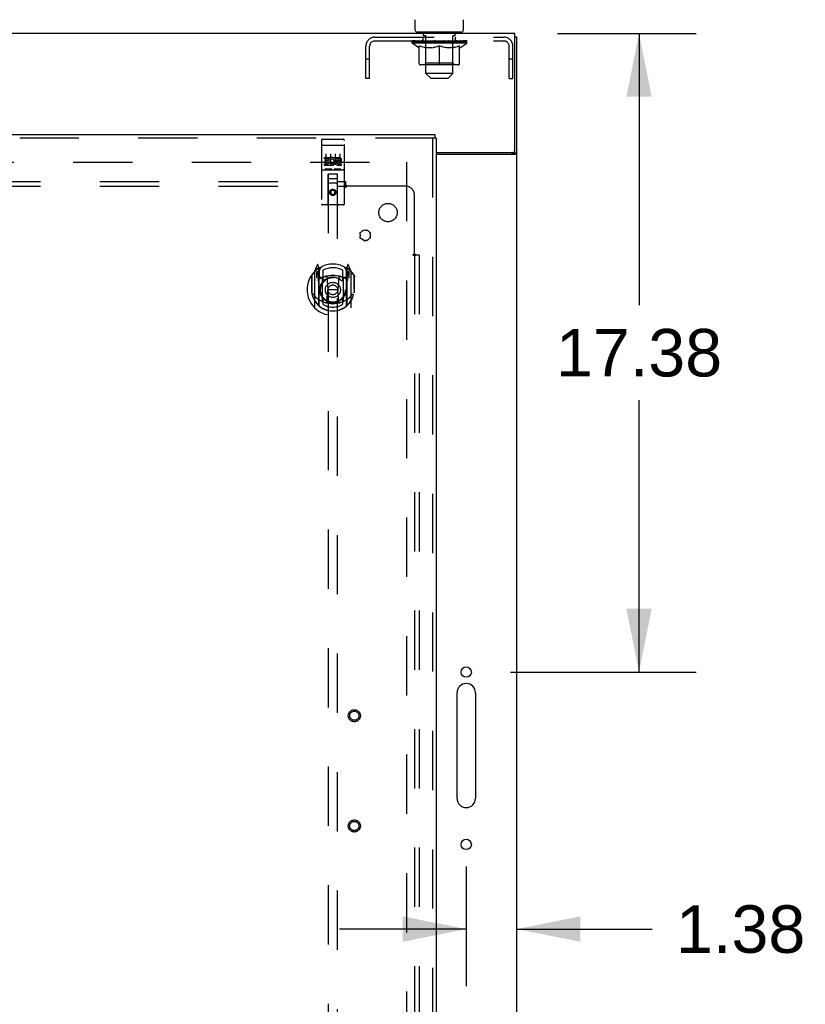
# Model space of a CAD drawing. Header units: inches. Extents: x 0 to 293, y 0 to 190.
# Tile 24 of 30: x 116 to 137, y 111 to 138. Entities that reach past the tile are written whole.
import ezdxf

# ---------------------------------------------------------------- set-up
doc = ezdxf.new("R2010")
doc.units = ezdxf.units.IN
doc.header["$LTSCALE"] = 16.12069
doc.header["$MEASUREMENT"] = 0
doc.linetypes.add('HIDDEN', pattern=[0.2, 0.1, -0.1])
doc.layers.get('0').update_dxf_attribs({"linetype": 'CONTINUOUS'})
for name, color, linetype in [('DEFAULT_2', 8, 'HIDDEN'), ('DIMENSIONS', 7, 'CONTINUOUS'), ('MAIN_RH_DOOR_ASSEMBLY', 7, 'CONTINUOUS'), ('SUBPANEL', 7, 'CONTINUOUS')]:
    doc.layers.add(name, color=color, linetype=linetype)
doc.styles.get("Standard").update_dxf_attribs({"font": 'arial.ttf'})
doc.dimstyles.new('DIMSTYLE_1', dxfattribs={"dimtxt": 1.293103, "dimasz": 1.724138, "dimexe": 0.09, "dimexo": 0.07, "dimgap": 0.0375, "dimtad": 0, "dimtih": 1, "dimtoh": 1, "dimzin": 4, "dimdsep": 46, "dimtxsty": 'Standard', "dimblk": '_FILLED', "dimblk1": '_FILLED', "dimblk2": '_FILLED', "dimcen": 0.09, "dimazin": 1, "dimtfac": 1, "dimtdec": 3, "dimtofl": 0, "dimtmove": 0, "dimatfit": 3, "dimldrblk": '_FILLED', "dimfxl": 0, "dimtolj": 1, "dimtzin": 4, "dimarcsym": 0})

# ---------------------------------------------------------------- blocks, each defined once
blk = doc.blocks.new('_FILLED')
at = {"color": 0, "linetype": 'ByBlock'}
blk.add_solid([(0, 0), (-1, 0.2), (-1, -0.2)], dxfattribs=at)
blk = doc.blocks.new('*D3')
at = {"layer": 'DIMENSIONS', "color": 2, "linetype": 'Continuous'}
for p, q in [((130.616, 137.436), (134.388, 137.436)), ((132.836, 137.436), (132.836, 130.042)), ((132.836, 120.061), (132.836, 127.455)), ((129.345, 120.061), (134.388, 120.061))]:
    blk.add_line(p, q, dxfattribs=at)
at = {"layer": 'DIMENSIONS', "color": 2, "linetype": 'Continuous', "xscale": 1.724137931, "yscale": 1.724137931, "zscale": 1.724137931}
for p, rotation in [((132.836, 137.436), 90), ((132.836, 120.061), 270)]:
    blk.add_blockref('_FILLED', p, dxfattribs=dict(at, rotation=rotation))
at = {"layer": 'DIMENSIONS', "color": 2, "linetype": 'Continuous', "insert": (132.836, 129.395), "char_height": 1.2931, "width": 4.51865, "attachment_point": 2, "line_spacing_factor": 0.9}
blk.add_mtext('17.38', dxfattribs=at)
blk = doc.blocks.new('*D5')
at = {"layer": 'DIMENSIONS', "color": 2, "linetype": 'Continuous'}
for p, q in [((128.138, 114.768), (128.138, 111.518)), ((128.138, 113.07), (124.69, 113.07)), ((129.513, 113.07), (133.196, 113.07))]:
    blk.add_line(p, q, dxfattribs=at)
at = {"layer": 'DIMENSIONS', "color": 2, "linetype": 'Continuous', "xscale": 1.724137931, "yscale": 1.724137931, "zscale": 1.724137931}
blk.add_blockref('_FILLED', (128.138, 113.07), dxfattribs=at)
at = {"layer": 'DIMENSIONS', "color": 2, "linetype": 'Continuous', "xscale": 1.724137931, "yscale": 1.724137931, "zscale": 1.724137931, "rotation": 180}
blk.add_blockref('_FILLED', (129.513, 113.07), dxfattribs=at)
at = {"layer": 'DIMENSIONS', "color": 2, "linetype": 'Continuous', "insert": (133.842, 113.716), "char_height": 1.2931, "width": 3.51397, "attachment_point": 1, "line_spacing_factor": 0.9}
blk.add_mtext('1.38', dxfattribs=at)

msp = doc.modelspace()

# ---------------------------------------------------------------- linework, layer by layer
at = {"color": 7, "linetype": 'Continuous'}
for p, q in [((126.754, 137.526), (126.754, 137.807)), ((128.064, 137.526), (128.064, 137.807)), ((129.461, 137.436), (51.815, 137.436)), ((126.814, 137.466), (126.814, 137.436)), ((128.004, 137.466), (126.814, 137.466)), ((128.004, 137.466), (128.004, 137.436)), ((129.461, 134.258), (129.461, 137.436)), ((129.513, 137.332), (129.461, 137.332)), ((129.513, 53.54), (129.513, 137.332)), ((127.326, 134.196), (129.399, 134.196)), ((129.444, 134.144), (127.326, 134.144)), ((129.409, 134.184), (129.513, 134.184)), ((127.888, 116.623), (127.888, 119.498)), ((128.388, 119.498), (128.388, 116.623))]:
    msp.add_line(p, q, dxfattribs=at)
at = {"color": 3, "linetype": 'Continuous'}
msp.add_line((129.409, 134.196), (129.409, 134.184), dxfattribs=at)
for points in [[(129.369, 134.144), (129.369, 134.146), (129.369, 134.148), (129.37, 134.15), (129.371, 134.152), (129.371, 134.153), (129.373, 134.155), (129.374, 134.157), (129.376, 134.158), (129.378, 134.16), (129.38, 134.162), (129.382, 134.163), (129.384, 134.164), (129.387, 134.166), (129.389, 134.167)], [(129.389, 134.167), (129.394, 134.169), (129.397, 134.171), (129.399, 134.172), (129.401, 134.173), (129.404, 134.175), (129.406, 134.176), (129.407, 134.178), (129.408, 134.18), (129.409, 134.181), (129.409, 134.183), (129.409, 134.184)]]:
    msp.add_lwpolyline(points, dxfattribs=at)
at = {"color": 7, "linetype": 'Continuous'}
for points in [[(129.444, 134.144), (129.446, 134.145), (129.448, 134.147), (129.451, 134.148), (129.454, 134.15), (129.458, 134.151), (129.462, 134.153), (129.466, 134.154), (129.47, 134.156), (129.478, 134.158)], [(129.478, 134.158), (129.482, 134.16), (129.486, 134.161), (129.489, 134.162), (129.493, 134.164), (129.496, 134.165), (129.499, 134.166), (129.502, 134.168), (129.504, 134.17), (129.506, 134.171), (129.508, 134.173), (129.51, 134.175), (129.511, 134.176), (129.512, 134.178), (129.513, 134.18), (129.513, 134.182), (129.513, 134.184)]]:
    msp.add_lwpolyline(points, dxfattribs=at)
for centre in [(128.138, 120.061), (128.138, 115.373)]:
    msp.add_circle(centre, 0.141, dxfattribs=at)
for centre, radius, start, end in [((126.814, 137.526), 0.06, 180, 270), ((128.004, 137.526), 0.06, 270, 360), ((129.399, 134.258), 0.0625, 270, 360), ((128.138, 119.498), 0.25, 0, 180), ((128.138, 116.623), 0.25, 180, 360)]:
    msp.add_arc(centre, radius, start, end, dxfattribs=at)
at = {"layer": 'DEFAULT_2', "color": 8, "linetype": 'HIDDEN'}
for p, q in [((126.979, 137.376), (126.979, 137.456)), ((127.034, 137.466), (127.034, 137.436)), ((127.784, 137.466), (127.784, 137.436)), ((127.839, 137.376), (127.839, 137.456)), ((125.656, 137.332), (129.163, 137.332)), ((125.656, 137.228), (129.163, 137.228)), ((126.666, 137.173), (126.666, 137.228)), ((128.153, 137.173), (126.666, 137.173)), ((126.852, 137.043), (126.666, 137.173)), ((126.677, 137.22), (126.677, 137.228)), ((126.688, 137.216), (126.688, 137.22)), ((126.688, 137.216), (128.131, 137.216)), ((126.698, 137.216), (126.698, 137.22)), ((126.699, 137.216), (126.699, 137.22)), ((126.711, 137.22), (126.711, 137.228)), ((126.73, 137.216), (126.73, 137.22)), ((126.732, 137.216), (126.732, 137.22)), ((126.766, 137.22), (126.766, 137.228)), ((126.783, 137.216), (126.783, 137.22)), ((126.786, 137.216), (126.786, 137.22)), ((127.023, 137.22), (126.794, 137.22)), ((126.84, 137.22), (126.84, 137.228)), ((126.841, 137.216), (126.841, 137.22)), ((126.842, 137.216), (126.842, 137.22)), ((126.845, 137.216), (126.845, 137.22)), ((126.855, 137.216), (126.855, 137.22)), ((126.855, 137.216), (126.855, 137.22)), ((126.859, 137.216), (126.859, 137.22)), ((126.862, 137.216), (126.862, 137.221)), ((126.866, 137.216), (126.866, 137.22)), ((126.885, 137.216), (126.885, 137.22)), ((126.903, 137.216), (126.903, 137.22)), ((126.906, 137.216), (126.906, 137.223)), ((126.931, 137.216), (126.931, 137.22)), ((126.932, 137.22), (126.932, 137.228)), ((126.943, 137.216), (126.943, 137.22)), ((126.948, 137.216), (126.948, 137.22)), ((126.956, 137.216), (126.956, 137.22)), ((126.972, 137.228), (126.972, 137.332)), ((126.972, 137.216), (126.972, 137.225)), ((127.047, 137.366), (126.989, 137.366)), ((126.992, 137.216), (126.992, 137.22)), ((126.995, 137.216), (126.995, 137.22)), ((127.023, 137.216), (127.023, 137.22)), ((127.101, 137.22), (127.035, 137.22)), ((127.038, 137.22), (127.038, 137.228)), ((127.044, 136.346), (127.044, 137.356)), ((127.044, 136.621), (127.044, 137.17)), ((127.046, 137.216), (127.046, 137.22)), ((127.051, 137.216), (127.051, 137.22)), ((127.058, 137.216), (127.058, 137.226)), ((127.066, 137.216), (127.066, 137.22)), ((127.077, 137.216), (127.077, 137.22)), ((127.101, 137.216), (127.101, 137.22)), ((127.189, 137.22), (127.126, 137.22)), ((127.15, 137.216), (127.15, 137.22)), ((127.155, 137.22), (127.155, 137.228)), ((127.16, 137.216), (127.16, 137.22)), ((127.162, 137.216), (127.162, 137.227)), ((127.166, 137.216), (127.166, 137.22)), ((127.175, 137.216), (127.175, 137.22)), ((127.189, 137.216), (127.189, 137.22)), ((127.283, 137.22), (127.225, 137.22)), ((127.242, 137.216), (127.242, 137.22)), ((127.275, 137.22), (127.409, 137.228)), ((127.28, 137.22), (127.28, 137.228)), ((127.281, 137.228), (127.28, 137.228)), ((127.281, 137.22), (127.281, 137.228)), ((127.281, 137.216), (127.281, 137.22)), ((127.283, 137.216), (127.283, 137.22)), ((127.286, 137.216), (127.286, 137.221)), ((127.287, 137.216), (127.287, 137.22)), ((127.381, 137.22), (127.33, 137.22)), ((127.339, 137.216), (127.339, 137.22)), ((127.381, 137.216), (127.381, 137.22)), ((127.406, 137.22), (127.406, 137.22)), ((127.406, 137.216), (127.406, 137.22)), ((127.406, 137.216), (127.406, 137.22)), ((127.409, 137.22), (127.409, 137.228)), ((127.412, 137.216), (127.412, 137.22)), ((127.412, 137.22), (127.413, 137.22)), ((127.413, 137.216), (127.413, 137.22)), ((127.415, 137.22), (127.489, 137.22)), ((127.438, 137.216), (127.438, 137.22)), ((127.452, 137.22), (127.452, 137.225)), ((127.452, 137.225), (127.544, 137.22)), ((127.477, 137.22), (127.477, 137.224)), ((127.48, 137.216), (127.48, 137.22)), ((127.532, 137.216), (127.532, 137.22)), ((127.533, 137.216), (127.533, 137.221)), ((127.536, 137.216), (127.536, 137.22)), ((127.536, 137.22), (127.593, 137.22)), ((127.538, 137.228), (127.539, 137.228)), ((127.538, 137.22), (127.538, 137.228)), ((127.538, 137.216), (127.538, 137.22)), ((127.539, 137.22), (127.539, 137.228)), ((127.577, 137.216), (127.577, 137.22)), ((127.63, 137.216), (127.63, 137.22)), ((127.63, 137.22), (127.693, 137.22)), ((127.644, 137.216), (127.644, 137.22)), ((127.653, 137.216), (127.653, 137.22)), ((127.657, 137.216), (127.657, 137.227)), ((127.659, 137.216), (127.659, 137.22)), ((127.664, 137.22), (127.664, 137.228)), ((127.669, 137.216), (127.669, 137.22)), ((127.718, 137.216), (127.718, 137.22)), ((127.718, 137.22), (127.784, 137.22)), ((127.742, 137.216), (127.742, 137.22)), ((127.753, 137.216), (127.753, 137.22)), ((127.761, 137.216), (127.761, 137.226)), ((127.767, 137.216), (127.767, 137.22)), ((127.829, 137.366), (127.772, 137.366)), ((127.773, 137.216), (127.773, 137.22)), ((127.774, 136.346), (127.774, 137.356)), ((127.775, 136.621), (127.775, 137.17)), ((127.781, 137.22), (127.781, 137.228)), ((127.796, 137.216), (127.796, 137.22)), ((127.796, 137.22), (128.025, 137.22)), ((127.824, 137.216), (127.824, 137.22)), ((127.827, 137.216), (127.827, 137.22)), ((127.847, 137.228), (127.847, 137.332)), ((127.847, 137.216), (127.847, 137.225)), ((127.863, 137.216), (127.863, 137.22)), ((127.871, 137.216), (127.871, 137.22)), ((127.876, 137.216), (127.876, 137.22)), ((127.887, 137.22), (127.887, 137.228)), ((127.887, 137.216), (127.887, 137.22)), ((127.913, 137.216), (127.913, 137.223)), ((127.916, 137.216), (127.916, 137.22)), ((127.934, 137.216), (127.934, 137.22)), ((127.953, 137.216), (127.953, 137.22)), ((127.957, 137.216), (127.957, 137.221)), ((127.96, 137.216), (127.96, 137.22)), ((127.964, 137.216), (127.964, 137.22)), ((127.964, 137.216), (127.964, 137.22)), ((127.967, 137.043), (128.153, 137.173)), ((127.974, 137.216), (127.974, 137.22)), ((127.977, 137.216), (127.977, 137.22)), ((127.978, 137.216), (127.978, 137.22)), ((127.979, 137.22), (127.979, 137.228)), ((128.033, 137.216), (128.033, 137.22)), ((128.036, 137.216), (128.036, 137.22)), ((128.053, 137.22), (128.053, 137.228)), ((128.086, 137.216), (128.086, 137.22)), ((128.089, 137.216), (128.089, 137.22)), ((128.108, 137.22), (128.108, 137.228)), ((128.119, 137.216), (128.119, 137.22)), ((128.121, 137.216), (128.121, 137.22)), ((128.131, 137.216), (128.131, 137.22)), ((128.142, 137.22), (128.142, 137.228)), ((128.153, 137.173), (128.153, 137.228)), ((125.409, 136.207), (125.409, 137.086)), ((125.513, 136.207), (125.513, 137.086)), ((126.852, 137.043), (126.859, 137.043)), ((126.859, 136.618), (126.859, 137.098)), ((126.859, 137.098), (126.894, 137.084)), ((126.928, 137.073), (126.893, 137.085)), ((126.961, 137.063), (126.927, 137.073)), ((126.994, 137.054), (126.961, 137.063)), ((127.027, 137.048), (126.994, 137.055)), ((127.06, 137.043), (127.027, 137.048)), ((127.208, 137.043), (127.06, 137.043)), ((127.208, 137.043), (127.241, 137.048)), ((127.275, 137.055), (127.241, 137.048)), ((127.308, 137.063), (127.274, 137.054)), ((127.341, 137.073), (127.307, 137.063)), ((127.375, 137.085), (127.341, 137.073)), ((127.409, 137.098), (127.375, 137.084)), ((127.409, 136.575), (127.409, 137.098)), ((127.409, 137.098), (127.444, 137.084)), ((127.478, 137.073), (127.444, 137.085)), ((127.512, 137.063), (127.478, 137.073)), ((127.545, 137.054), (127.511, 137.063)), ((127.578, 137.048), (127.544, 137.055)), ((127.611, 137.043), (127.577, 137.048)), ((127.759, 137.043), (127.611, 137.043)), ((127.759, 137.043), (127.792, 137.048)), ((127.825, 137.055), (127.792, 137.048)), ((127.858, 137.063), (127.825, 137.054)), ((127.892, 137.073), (127.858, 137.063)), ((127.926, 137.085), (127.891, 137.073)), ((127.96, 137.098), (127.925, 137.084)), ((127.96, 136.618), (127.96, 137.098)), ((127.96, 137.043), (127.967, 137.043)), ((129.305, 136.207), (129.305, 137.086)), ((129.409, 136.207), (129.409, 137.086)), ((125.513, 136.737), (125.409, 136.737)), ((127.044, 136.621), (126.997, 136.575)), ((127.775, 136.621), (127.044, 136.621)), ((127.775, 136.621), (127.822, 136.575)), ((129.409, 136.737), (129.305, 136.737)), ((127.917, 136.575), (126.902, 136.575)), ((127.774, 136.346), (127.044, 136.346)), ((127.174, 136.216), (127.044, 136.346)), ((127.644, 136.216), (127.774, 136.346)), ((125.513, 136.207), (125.409, 136.207)), ((127.174, 136.216), (127.644, 136.216)), ((129.305, 136.207), (129.409, 136.207)), ((91.659, 133.936), (126.597, 133.936)), ((126.513, 133.936), (126.513, 60.936))]:
    msp.add_line(p, q, dxfattribs=at)
for centre, radius, start, end in [((126.969, 137.456), 0.01, 0, 90), ((127.849, 137.456), 0.01, 90, 180), ((125.656, 137.086), 0.246, 90, 180), ((125.656, 137.086), 0.142, 90, 180), ((126.989, 137.376), 0.01, 180, 270), ((126.997, 137.17), 0.0466, 0, 90), ((127.034, 137.356), 0.01, 0, 90), ((127.784, 137.356), 0.01, 90, 180), ((127.822, 137.17), 0.0466, 90, 180), ((127.829, 137.376), 0.01, 270, 360), ((129.163, 137.086), 0.246, 0, 90), ((129.163, 137.086), 0.142, 0, 90), ((126.902, 136.618), 0.0434, 180, 270), ((127.917, 136.618), 0.0434, 270, 360)]:
    msp.add_arc(centre, radius, start, end, dxfattribs=at)
for centre, major_axis, ratio, start_param, end_param in [((127.409, 137.228), (0.743, 0.008), 0.059247, 2.966439, 3.140971), ((126.643, 137.214), (0.232, 0), 0.060167, 0.426548, 1.470503), ((127.409, 137.228), (0.744, 0), 0.060167, 3.141593, 3.316126), ((126.643, 137.206), (0.232, 0.002), 0.059247, 1.374323, 1.469882), ((127.409, 137.228), (0.743, 0.015), 0.056515, 2.79136, 2.965893), ((126.614, 137.214), (0.232, 0.002), 0.059247, 0.251393, 1.295349), ((126.694, 137.214), (0.232, -0.002), 0.059247, 0.601702, 1.645657), ((127.409, 137.228), (0.743, -0.008), 0.059247, -2.966439, -2.791906), ((126.694, 137.206), (0.232, 0), 0.060167, 1.549477, 1.645036), ((126.614, 137.206), (0.232, 0.005), 0.056515, 1.199244, 1.294804), ((126.698, 137.209), (0.192, 0.002), 0.059247, 1.051627, 1.625044), ((126.675, 137.209), (0.192, 0.004), 0.056515, 0.876548, 1.449966), ((126.743, 137.209), (0.192, 0), 0.060167, 1.226781, 1.800198), ((127.409, 137.228), (0.743, 0.022), 0.052059, 2.616423, 2.790956), ((126.61, 137.214), (0.232, 0.005), 0.056515, 0.076315, 1.120271), ((126.768, 137.214), (0.232, -0.005), 0.056515, 0.77678, 1.820736), ((127.409, 137.228), (0.743, -0.015), 0.056515, -2.79136, -2.616827), ((126.768, 137.206), (0.232, -0.002), 0.059247, 1.724631, 1.82019), ((126.61, 137.206), (0.232, 0.007), 0.052059, 1.024308, 1.119867), ((126.674, 137.209), (0.192, 0.006), 0.052059, 0.701611, 1.275029), ((126.808, 137.209), (0.192, -0.002), 0.059247, 1.401935, 1.975352), ((127.409, 137.228), (0.743, 0.029), 0.046022, 2.441677, 2.61621), ((126.861, 137.214), (0.232, -0.007), 0.052059, 0.951717, 1.995673), ((127.409, 137.228), (0.743, -0.022), 0.052059, -2.616423, -2.441891), ((126.63, 137.214), (0.232, 0.007), 0.052059, -0.098622, 0.945334), ((126.861, 137.206), (0.232, -0.005), 0.056515, 1.899709, 1.995269), ((126.63, 137.206), (0.232, 0.009), 0.046022, 0.849561, 0.945121), ((126.696, 137.209), (0.192, 0.007), 0.046022, 0.526865, 1.100283), ((126.891, 137.209), (0.192, -0.004), 0.056515, 1.577013, 2.150431), ((127.409, 137.228), (0.743, 0.034), 0.038593, 2.267147, 2.44168), ((126.97, 137.214), (0.232, -0.009), 0.046022, 1.126463, 2.170419), ((127.409, 137.228), (0.743, -0.029), 0.046022, -2.441677, -2.267144), ((126.674, 137.214), (0.232, 0.009), 0.046022, -0.273368, 0.770588), ((126.97, 137.206), (0.232, -0.007), 0.052059, 2.074646, 2.170205), ((126.674, 137.206), (0.232, 0.011), 0.038593, 0.675031, 0.77059), ((126.739, 137.209), (0.192, 0.009), 0.038593, 0.352335, 0.925752), ((126.99, 137.209), (0.192, -0.006), 0.052059, 1.75195, 2.325367), ((127.409, 137.228), (0.743, 0.039), 0.030002, 2.09283, 2.267363), ((127.093, 137.214), (0.232, -0.011), 0.038593, 1.300994, 2.344949), ((127.409, 137.228), (0.743, -0.034), 0.038593, -2.267147, -2.092614), ((126.74, 137.214), (0.232, 0.011), 0.038593, -0.447899, 0.596057), ((127.093, 137.206), (0.232, -0.009), 0.046022, 2.249392, 2.344952), ((126.74, 137.206), (0.232, 0.012), 0.030002, 0.500714, 0.596274), ((126.803, 137.209), (0.192, 0.01), 0.030002, 0.178018, 0.751436), ((127.102, 137.209), (0.192, -0.007), 0.046022, 1.926696, 2.500114), ((126.826, 137.214), (0.232, 0.012), 0.030002, -0.622215, 0.421741), ((127.409, 137.228), (0.743, 0.042), 0.020513, 1.918702, 2.093235), ((127.226, 137.214), (0.232, -0.012), 0.030002, 1.47531, 2.519266), ((127.409, 137.228), (0.743, -0.039), 0.030002, -2.09283, -1.918297), ((127.226, 137.206), (0.232, -0.011), 0.038593, 2.423923, 2.519482), ((126.826, 137.206), (0.232, 0.013), 0.020513, 0.326586, 0.422146), ((126.885, 137.209), (0.192, 0.011), 0.020513, 0.00389, 0.577307), ((127.223, 137.209), (0.192, -0.009), 0.038593, 2.101227, 2.674644), ((126.93, 137.214), (0.232, 0.013), 0.020513, -0.796343, 0.247613), ((127.409, 137.228), (0.743, 0.044), 0.010411, 1.744712, 1.919245), ((127.364, 137.214), (0.232, -0.013), 0.020513, 1.649438, 2.693394), ((127.409, 137.228), (0.743, -0.042), 0.020513, -1.918702, -1.744169), ((127.364, 137.206), (0.232, -0.012), 0.030002, 2.598239, 2.693799), ((126.93, 137.206), (0.232, 0.014), 0.010411, 0.152596, 0.248156), ((126.983, 137.209), (0.192, 0.011), 0.010411, 6.113086, 6.686503), ((127.35, 137.209), (0.192, -0.01), 0.030002, 2.275543, 2.848961), ((127.049, 137.214), (0.232, 0.014), 0.010411, -0.970333, -0.000837), ((127.503, 137.214), (0.232, -0.014), 0.010411, 1.823428, 2.867384), ((127.409, 137.228), (0.743, -0.044), 0.010411, -1.744712, -1.56247), ((127.503, 137.206), (0.232, -0.013), 0.020513, 2.772368, 2.867927), ((127.478, 137.209), (0.192, -0.011), 0.020513, 2.449671, 3.023089), ((127.315, 137.214), (0.232, 0.014), 0.010411, 0.274209, 1.318165), ((127.214, 137.209), (0.192, 0.011), 0.010411, -0.000452, 0.517932), ((127.179, 137.206), (0.232, 0.014), 0.010411, 0.099676, 0.195236), ((127.409, 137.228), (0.743, 0.044), 0.010411, -1.571413, -1.39688), ((127.605, 137.209), (0.192, -0.011), 0.010411, 2.623661, 3.141974), ((127.64, 137.206), (0.232, -0.014), 0.010411, 2.734394, 2.946357), ((127.455, 137.214), (0.232, 0.013), 0.020513, 0.448199, 1.492154), ((127.341, 137.209), (0.192, 0.011), 0.020513, 0.118504, 0.691921), ((127.315, 137.206), (0.232, 0.013), 0.020513, 0.273666, 0.369225), ((127.77, 137.214), (0.232, -0.014), 0.010411, -3.140756, -2.17126), ((127.409, 137.228), (0.743, 0.042), 0.020513, -1.397424, -1.222891), ((127.409, 137.228), (0.743, -0.044), 0.010411, 1.222347, 1.39688), ((127.593, 137.214), (0.232, 0.012), 0.030002, 0.622327, 1.666283), ((127.469, 137.209), (0.192, 0.01), 0.030002, 0.292632, 0.86605), ((127.836, 137.209), (0.192, -0.011), 0.010411, 2.738275, 3.311692), ((127.888, 137.214), (0.232, -0.013), 0.020513, 2.89398, 3.937936), ((127.455, 137.206), (0.232, 0.012), 0.030002, 0.447794, 0.543354), ((127.888, 137.206), (0.232, -0.014), 0.010411, 2.893437, 2.988996), ((127.726, 137.214), (0.232, 0.011), 0.038593, 0.796643, 1.840599), ((127.409, 137.228), (0.743, 0.039), 0.030002, -1.223295, -1.048762), ((127.409, 137.228), (0.743, -0.042), 0.020513, 1.048358, 1.222891), ((127.596, 137.209), (0.192, 0.009), 0.038593, 0.466948, 1.040366), ((127.934, 137.209), (0.192, -0.011), 0.020513, 2.564285, 3.137703), ((127.993, 137.214), (0.232, -0.012), 0.030002, 2.719852, 3.763807), ((127.848, 137.214), (0.232, 0.009), 0.046022, 0.971174, 2.01513), ((127.593, 137.206), (0.232, 0.011), 0.038593, 0.62211, 0.71767), ((127.993, 137.206), (0.232, -0.013), 0.020513, 2.719447, 2.815007), ((127.409, 137.228), (0.743, 0.034), 0.038593, -1.048979, -0.874446), ((127.409, 137.228), (0.743, -0.039), 0.030002, 0.874229, 1.048762), ((127.717, 137.209), (0.192, 0.007), 0.046022, 0.641479, 1.214897), ((127.958, 137.214), (0.232, 0.007), 0.052059, 1.14592, 2.189876), ((128.016, 137.209), (0.192, -0.01), 0.030002, 2.390157, 2.963574), ((128.079, 137.214), (0.232, -0.011), 0.038593, 2.545535, 3.589491), ((127.829, 137.209), (0.192, 0.006), 0.052059, 0.816225, 1.389643), ((127.726, 137.206), (0.232, 0.009), 0.046022, 0.796641, 0.892201), ((128.079, 137.206), (0.232, -0.012), 0.030002, 2.545319, 2.640878), ((128.051, 137.214), (0.232, 0.005), 0.056515, 1.320857, 2.364813), ((127.409, 137.228), (0.743, 0.029), 0.046022, -0.874448, -0.699915), ((127.409, 137.228), (0.743, -0.034), 0.038593, 0.699913, 0.874446), ((128.08, 137.209), (0.192, -0.009), 0.038593, 2.21584, 2.789258), ((128.145, 137.214), (0.232, -0.009), 0.046022, 2.371005, 3.41496), ((127.928, 137.209), (0.192, 0.004), 0.056515, 0.991162, 1.564579), ((128.124, 137.214), (0.232, 0.002), 0.059247, 1.495935, 2.539891), ((128.189, 137.214), (0.232, -0.007), 0.052059, 2.196258, 3.240214), ((128.123, 137.209), (0.192, -0.007), 0.046022, 2.04131, 2.614727), ((127.848, 137.206), (0.232, 0.007), 0.052059, 0.971387, 1.066947), ((128.145, 137.206), (0.232, -0.011), 0.038593, 2.371002, 2.466562), ((128.176, 137.214), (0.232, 0), 0.060167, 1.671089, 2.715045), ((128.209, 137.214), (0.232, -0.005), 0.056515, 2.021322, 3.065278), ((128.011, 137.209), (0.192, 0.002), 0.059247, 1.16624, 1.739658), ((127.409, 137.228), (0.743, 0.022), 0.052059, -0.699702, -0.525169), ((127.409, 137.228), (0.743, -0.029), 0.046022, 0.525382, 0.699915), ((128.205, 137.214), (0.232, -0.002), 0.059247, 1.846243, 2.890199), ((128.144, 137.209), (0.192, -0.006), 0.052059, 1.866564, 2.439981), ((128.076, 137.209), (0.192, 0), 0.060167, 1.341394, 1.914812), ((128.144, 137.209), (0.192, -0.004), 0.056515, 1.691627, 2.265045), ((128.12, 137.209), (0.192, -0.002), 0.059247, 1.516549, 2.089966), ((127.958, 137.206), (0.232, 0.005), 0.056515, 1.146324, 1.241883), ((128.189, 137.206), (0.232, -0.009), 0.046022, 2.196472, 2.292031), ((127.409, 137.228), (0.743, 0.015), 0.056515, -0.524765, -0.350233), ((127.409, 137.228), (0.743, -0.022), 0.052059, 0.350636, 0.525169), ((128.051, 137.206), (0.232, 0.002), 0.059247, 1.321402, 1.416962), ((128.209, 137.206), (0.232, -0.007), 0.052059, 2.021726, 2.117285), ((127.409, 137.228), (0.743, 0.008), 0.059247, -0.349687, -0.175154), ((127.409, 137.228), (0.743, -0.015), 0.056515, 0.1757, 0.350233), ((128.124, 137.206), (0.232, 0), 0.060167, 1.496556, 1.592116), ((128.205, 137.206), (0.232, -0.005), 0.056515, 1.846789, 1.942348), ((128.176, 137.206), (0.232, -0.002), 0.059247, 1.67171, 1.76727), ((127.409, 137.228), (0.744, 0), 0.060167, -0.174533, 0), ((127.409, 137.228), (0.743, -0.008), 0.059247, 0.000621, 0.175154)]:
    msp.add_ellipse(centre, major_axis=major_axis, ratio=ratio, start_param=start_param, end_param=end_param, dxfattribs=at)
at = {"layer": 'MAIN_RH_DOOR_ASSEMBLY', "color": 3, "linetype": 'Continuous'}
for p, q in [((90.43, 134.686), (127.284, 134.686)), ((127.326, 134.582), (127.326, 60.29))]:
    msp.add_line(p, q, dxfattribs=at)
at = {"layer": 'MAIN_RH_DOOR_ASSEMBLY', "color": 8, "linetype": 'HIDDEN'}
for p, q in [((127.284, 134.582), (90.43, 134.582)), ((124.201, 134.524), (124.201, 132.799)), ((124.231, 134.554), (124.796, 134.554)), ((124.826, 132.799), (124.826, 134.524)), ((127.222, 134.582), (127.222, 60.29)), ((124.218, 134.395), (124.217, 134.395)), ((124.218, 134.395), (124.218, 134.395)), ((124.219, 134.395), (124.218, 134.395)), ((124.22, 134.395), (124.219, 134.395)), ((124.221, 134.395), (124.22, 134.395)), ((124.221, 134.395), (124.221, 134.395)), ((124.222, 134.395), (124.221, 134.395)), ((124.223, 134.395), (124.222, 134.395)), ((124.224, 134.395), (124.223, 134.395)), ((124.225, 134.395), (124.224, 134.395)), ((124.225, 134.395), (124.225, 134.395)), ((124.226, 134.395), (124.225, 134.395)), ((124.227, 134.395), (124.226, 134.395)), ((124.228, 134.396), (124.227, 134.395)), ((124.229, 134.396), (124.228, 134.396)), ((124.23, 134.396), (124.229, 134.396)), ((124.23, 134.396), (124.23, 134.396)), ((124.23, 134.396), (124.796, 134.396)), ((124.796, 134.396), (124.797, 134.396)), ((124.797, 134.396), (124.798, 134.396)), ((124.798, 134.396), (124.798, 134.396)), ((124.798, 134.396), (124.799, 134.395)), ((124.799, 134.395), (124.8, 134.395)), ((124.8, 134.395), (124.801, 134.395)), ((124.801, 134.395), (124.802, 134.395)), ((124.803, 134.395), (124.804, 134.395)), ((124.804, 134.395), (124.805, 134.395)), ((124.805, 134.395), (124.805, 134.395)), ((124.805, 134.395), (124.806, 134.395)), ((124.806, 134.395), (124.807, 134.395)), ((124.807, 134.395), (124.808, 134.395)), ((124.808, 134.395), (124.809, 134.395)), ((124.809, 134.395), (124.809, 134.395)), ((124.282, 134.018), (124.282, 134.061)), ((124.282, 134.061), (124.438, 134.061)), ((124.282, 134.018), (124.395, 134.018)), ((124.303, 133.933), (124.303, 133.976)), ((124.303, 133.976), (124.395, 133.976)), ((124.303, 133.933), (124.395, 133.933)), ((124.326, 134.162), (124.326, 133.856)), ((124.395, 133.976), (124.395, 134.018)), ((124.395, 133.89), (124.395, 133.933)), ((124.438, 133.883), (124.438, 134.061)), ((124.462, 134.013), (124.445, 134.052)), ((124.451, 134.162), (124.451, 133.856)), ((124.576, 134.162), (124.576, 133.856)), ((124.594, 134.018), (124.594, 134.061)), ((124.594, 134.061), (124.686, 134.061)), ((124.594, 134.018), (124.686, 134.018)), ((124.654, 133.933), (124.7, 133.933)), ((124.658, 133.974), (124.686, 133.974)), ((124.701, 134.162), (124.701, 133.856)), ((124.231, 133.726), (124.796, 133.726)), ((124.282, 133.848), (124.282, 133.89)), ((124.282, 133.89), (124.395, 133.89)), ((124.282, 133.848), (124.438, 133.848)), ((124.475, 133.742), (124.303, 133.742)), ((124.438, 133.883), (124.451, 133.902)), ((124.438, 133.848), (124.438, 133.86)), ((124.441, 133.858), (124.438, 133.86)), ((124.725, 133.742), (124.553, 133.742)), ((124.658, 133.89), (124.75, 133.89)), ((124.658, 133.848), (124.75, 133.848)), ((124.75, 133.848), (124.75, 133.89)), ((124.383, 132.799), (124.387, 133.609)), ((124.388, 133.609), (124.387, 133.609)), ((124.388, 133.609), (124.388, 99.607)), ((124.638, 133.609), (124.388, 133.609)), ((124.428, 133.484), (124.598, 133.484)), ((124.638, 99.607), (124.638, 133.609)), ((124.64, 133.609), (124.638, 133.609)), ((124.643, 132.799), (124.64, 133.609)), ((124.641, 133.359), (124.386, 133.359)), ((124.513, 133.18), (124.451, 133.144)), ((124.451, 133.144), (124.451, 133.072)), ((124.451, 133.144), (124.461, 133.139)), ((124.513, 133.169), (124.461, 133.139)), ((124.461, 133.139), (124.461, 133.078)), ((124.513, 133.18), (124.513, 133.169)), ((124.576, 133.144), (124.513, 133.18)), ((124.566, 133.139), (124.513, 133.169)), ((124.576, 133.144), (124.566, 133.139)), ((124.566, 133.078), (124.566, 133.139)), ((124.576, 133.072), (124.576, 133.144)), ((124.451, 133.072), (124.461, 133.078)), ((124.451, 133.072), (124.513, 133.036)), ((124.461, 133.078), (124.513, 133.048)), ((124.513, 133.048), (124.566, 133.078)), ((124.513, 133.036), (124.576, 133.072)), ((124.513, 133.036), (124.513, 133.048)), ((124.576, 133.072), (124.566, 133.078)), ((124.796, 132.769), (124.231, 132.769)), ((124.088, 131.134), (124.018, 130.959)), ((124.11, 131.029), (124.109, 131.029)), ((124.11, 131.029), (124.109, 131.029)), ((124.11, 131.03), (124.11, 131.029)), ((124.131, 131.051), (124.117, 131.131)), ((124.131, 130.035), (124.131, 131.051)), ((124.138, 130.979), (124.208, 131.088)), ((124.138, 130.034), (124.138, 131.038)), ((124.141, 131.013), (124.141, 130.806)), ((124.238, 130.991), (124.238, 130.738)), ((124.788, 130.738), (124.788, 130.991)), ((124.818, 131.088), (124.888, 130.979)), ((124.886, 130.806), (124.886, 131.013)), ((124.888, 130.034), (124.888, 131.038)), ((124.91, 131.131), (124.896, 131.051)), ((124.896, 131.051), (124.896, 130.035)), ((124.917, 131.029), (124.913, 131.032)), ((125.009, 130.959), (124.939, 131.134)), ((123.931, 130.853), (123.931, 130.465)), ((123.938, 130.85), (123.938, 130.393)), ((124.013, 130.948), (124.013, 129.981)), ((124.071, 130.944), (124.071, 130.794)), ((124.131, 130.944), (124.071, 130.944)), ((124.071, 130.794), (124.131, 130.794)), ((124.079, 130.911), (124.109, 130.865)), ((124.138, 130.919), (124.083, 130.919)), ((124.231, 130.793), (124.158, 130.793)), ((124.161, 130.786), (124.227, 130.786)), ((124.231, 130.151), (124.231, 130.783)), ((124.35, 130.809), (124.381, 130.465)), ((124.677, 130.809), (124.646, 130.465)), ((124.868, 130.793), (124.796, 130.793)), ((124.796, 130.783), (124.796, 130.151)), ((124.8, 130.786), (124.866, 130.786)), ((124.943, 130.919), (124.888, 130.919)), ((124.956, 130.944), (124.896, 130.944)), ((124.896, 130.794), (124.956, 130.794)), ((124.918, 130.865), (124.948, 130.911)), ((124.956, 130.794), (124.956, 130.944)), ((125.013, 129.981), (125.013, 130.948)), ((125.088, 130.85), (125.088, 130.393)), ((125.096, 130.465), (125.096, 130.853)), ((123.931, 130.465), (123.946, 130.465)), ((124.351, 130.125), (124.381, 130.465)), ((124.381, 130.465), (124.646, 130.465)), ((124.676, 130.125), (124.646, 130.465)), ((125.096, 130.465), (125.081, 130.465)), ((123.938, 130.393), (123.939, 130.39)), ((124.238, 130.177), (124.238, 130.074)), ((124.788, 130.074), (124.788, 130.177)), ((125.088, 130.393), (125.088, 130.39))]:
    msp.add_line(p, q, dxfattribs=at)
at = {"layer": 'MAIN_RH_DOOR_ASSEMBLY', "color": 7, "linetype": 'Continuous'}
for p in [(127.284, 134.686), (127.326, 134.582)]:
    msp.add_line(p, (127.284, 134.582), dxfattribs=at)
at = {"layer": 'MAIN_RH_DOOR_ASSEMBLY', "color": 8, "linetype": 'HIDDEN'}
for points in [[(124.217, 134.395), (124.216, 134.395), (124.216, 134.395), (124.216, 134.395), (124.215, 134.394), (124.215, 134.394), (124.215, 134.394), (124.214, 134.394), (124.214, 134.394), (124.214, 134.394), (124.213, 134.394), (124.213, 134.394), (124.213, 134.394), (124.212, 134.394), (124.212, 134.394), (124.212, 134.394), (124.211, 134.394), (124.211, 134.394), (124.211, 134.394), (124.21, 134.394), (124.21, 134.393), (124.21, 134.393), (124.209, 134.393), (124.209, 134.393), (124.209, 134.393), (124.209, 134.393), (124.208, 134.393), (124.208, 134.393), (124.208, 134.393), (124.207, 134.393), (124.207, 134.393), (124.207, 134.393), (124.207, 134.392), (124.206, 134.392), (124.206, 134.392), (124.206, 134.392), (124.206, 134.392), (124.206, 134.392), (124.205, 134.392), (124.205, 134.392), (124.205, 134.392), (124.205, 134.392), (124.204, 134.392), (124.204, 134.392), (124.204, 134.391), (124.204, 134.391), (124.204, 134.391), (124.204, 134.391), (124.203, 134.391), (124.203, 134.391), (124.203, 134.391), (124.203, 134.391), (124.203, 134.391), (124.203, 134.391), (124.202, 134.39), (124.202, 134.39), (124.202, 134.39), (124.202, 134.39), (124.202, 134.39), (124.202, 134.39), (124.202, 134.39), (124.202, 134.39), (124.202, 134.39), (124.201, 134.39), (124.201, 134.389), (124.201, 134.389), (124.201, 134.389), (124.201, 134.389), (124.201, 134.389), (124.201, 134.389), (124.201, 134.389), (124.201, 134.389), (124.201, 134.389), (124.201, 134.389), (124.201, 134.388), (124.201, 134.388), (124.201, 134.388), (124.201, 134.388)], [(124.802, 134.395), (124.803, 134.395), (124.803, 134.395)], [(124.809, 134.395), (124.81, 134.395), (124.81, 134.395), (124.811, 134.395), (124.811, 134.395), (124.812, 134.394), (124.812, 134.394), (124.812, 134.394), (124.813, 134.394), (124.813, 134.394), (124.813, 134.394), (124.814, 134.394), (124.814, 134.394), (124.814, 134.394), (124.815, 134.394), (124.815, 134.394), (124.815, 134.394), (124.816, 134.394), (124.816, 134.394), (124.816, 134.394), (124.817, 134.394), (124.817, 134.393), (124.817, 134.393), (124.817, 134.393), (124.818, 134.393), (124.818, 134.393), (124.818, 134.393), (124.819, 134.393), (124.819, 134.393), (124.819, 134.393), (124.819, 134.393), (124.82, 134.393), (124.82, 134.393), (124.82, 134.392), (124.82, 134.392), (124.821, 134.392), (124.821, 134.392), (124.821, 134.392), (124.821, 134.392), (124.822, 134.392), (124.822, 134.392), (124.822, 134.392), (124.822, 134.392), (124.822, 134.392), (124.823, 134.392), (124.823, 134.391), (124.823, 134.391), (124.823, 134.391), (124.823, 134.391), (124.823, 134.391), (124.824, 134.391), (124.824, 134.391), (124.824, 134.391), (124.824, 134.391), (124.824, 134.391), (124.824, 134.39), (124.825, 134.39), (124.825, 134.39), (124.825, 134.39), (124.825, 134.39), (124.825, 134.39), (124.825, 134.39), (124.825, 134.39), (124.825, 134.39), (124.825, 134.39), (124.825, 134.389), (124.825, 134.389), (124.826, 134.389), (124.826, 134.389), (124.826, 134.389), (124.826, 134.389), (124.826, 134.389), (124.826, 134.389), (124.826, 134.389), (124.826, 134.389), (124.826, 134.388), (124.826, 134.388), (124.826, 134.388), (124.826, 134.388)], [(124.303, 133.742), (124.302, 133.742), (124.302, 133.742), (124.302, 133.742), (124.302, 133.742), (124.301, 133.742), (124.301, 133.742), (124.301, 133.742), (124.301, 133.742), (124.301, 133.742), (124.301, 133.742), (124.3, 133.742), (124.3, 133.742), (124.3, 133.742), (124.3, 133.742), (124.3, 133.742), (124.3, 133.742), (124.299, 133.742), (124.299, 133.742), (124.299, 133.742), (124.299, 133.742), (124.299, 133.742), (124.299, 133.742), (124.298, 133.742), (124.298, 133.742), (124.298, 133.742), (124.298, 133.742), (124.298, 133.742), (124.298, 133.742), (124.298, 133.742), (124.298, 133.742), (124.297, 133.742), (124.297, 133.742), (124.297, 133.742), (124.297, 133.742), (124.297, 133.742), (124.297, 133.742), (124.297, 133.742), (124.297, 133.742), (124.297, 133.742), (124.296, 133.742), (124.296, 133.743), (124.296, 133.743), (124.296, 133.743), (124.296, 133.743), (124.296, 133.743), (124.296, 133.743)], [(124.481, 133.743), (124.481, 133.743), (124.481, 133.743), (124.481, 133.743), (124.481, 133.743), (124.48, 133.743), (124.48, 133.742), (124.48, 133.742), (124.48, 133.742), (124.48, 133.742), (124.48, 133.742), (124.48, 133.742), (124.48, 133.742), (124.48, 133.742), (124.48, 133.742), (124.479, 133.742), (124.479, 133.742), (124.479, 133.742), (124.479, 133.742), (124.479, 133.742), (124.479, 133.742), (124.479, 133.742), (124.479, 133.742), (124.478, 133.742), (124.478, 133.742), (124.478, 133.742), (124.478, 133.742), (124.478, 133.742), (124.478, 133.742), (124.477, 133.742), (124.477, 133.742), (124.477, 133.742), (124.477, 133.742), (124.477, 133.742), (124.477, 133.742), (124.476, 133.742), (124.476, 133.742), (124.476, 133.742), (124.476, 133.742), (124.476, 133.742), (124.476, 133.742), (124.475, 133.742), (124.475, 133.742), (124.475, 133.742), (124.475, 133.742), (124.475, 133.742)], [(124.553, 133.742), (124.552, 133.742), (124.552, 133.742), (124.552, 133.742), (124.552, 133.742), (124.551, 133.742), (124.551, 133.742), (124.551, 133.742), (124.551, 133.742), (124.551, 133.742), (124.551, 133.742), (124.55, 133.742), (124.55, 133.742), (124.55, 133.742), (124.55, 133.742), (124.55, 133.742), (124.55, 133.742), (124.549, 133.742), (124.549, 133.742), (124.549, 133.742), (124.549, 133.742), (124.549, 133.742), (124.549, 133.742), (124.548, 133.742), (124.548, 133.742), (124.548, 133.742), (124.548, 133.742), (124.548, 133.742), (124.548, 133.742), (124.548, 133.742), (124.548, 133.742), (124.547, 133.742), (124.547, 133.742), (124.547, 133.742), (124.547, 133.742), (124.547, 133.742), (124.547, 133.742), (124.547, 133.742), (124.547, 133.742), (124.547, 133.742), (124.546, 133.742), (124.546, 133.743), (124.546, 133.743), (124.546, 133.743), (124.546, 133.743), (124.546, 133.743), (124.546, 133.743)], [(124.731, 133.743), (124.731, 133.743), (124.731, 133.743), (124.731, 133.743), (124.731, 133.743), (124.73, 133.743), (124.73, 133.742), (124.73, 133.742), (124.73, 133.742), (124.73, 133.742), (124.73, 133.742), (124.73, 133.742), (124.73, 133.742), (124.73, 133.742), (124.73, 133.742), (124.729, 133.742), (124.729, 133.742), (124.729, 133.742), (124.729, 133.742), (124.729, 133.742), (124.729, 133.742), (124.729, 133.742), (124.729, 133.742), (124.728, 133.742), (124.728, 133.742), (124.728, 133.742), (124.728, 133.742), (124.728, 133.742), (124.728, 133.742), (124.727, 133.742), (124.727, 133.742), (124.727, 133.742), (124.727, 133.742), (124.727, 133.742), (124.727, 133.742), (124.726, 133.742), (124.726, 133.742), (124.726, 133.742), (124.726, 133.742), (124.726, 133.742), (124.726, 133.742), (124.725, 133.742), (124.725, 133.742), (124.725, 133.742), (124.725, 133.742), (124.725, 133.742)], [(123.981, 130.351), (123.984, 130.346), (123.987, 130.341), (123.99, 130.336), (123.993, 130.331), (123.996, 130.327), (123.998, 130.323), (124.001, 130.319), (124.004, 130.315), (124.006, 130.311), (124.009, 130.307), (124.011, 130.304), (124.014, 130.301), (124.016, 130.297), (124.018, 130.294), (124.021, 130.291), (124.023, 130.289), (124.025, 130.286), (124.027, 130.283), (124.029, 130.281), (124.031, 130.278), (124.033, 130.276), (124.035, 130.273), (124.037, 130.271), (124.039, 130.269), (124.041, 130.267), (124.043, 130.265), (124.044, 130.263), (124.046, 130.262), (124.048, 130.26), (124.05, 130.258), (124.051, 130.257), (124.053, 130.255), (124.054, 130.254), (124.056, 130.252), (124.058, 130.251), (124.059, 130.25)], [(124.968, 130.25), (124.969, 130.251), (124.971, 130.252), (124.972, 130.254), (124.974, 130.255), (124.976, 130.257), (124.977, 130.258), (124.979, 130.26), (124.981, 130.262), (124.982, 130.263), (124.984, 130.265), (124.986, 130.267), (124.988, 130.269), (124.99, 130.271), (124.992, 130.273), (124.994, 130.276), (124.996, 130.278), (124.998, 130.281), (125, 130.283), (125.002, 130.286), (125.004, 130.288), (125.006, 130.291), (125.009, 130.294), (125.011, 130.297), (125.013, 130.301), (125.016, 130.304), (125.018, 130.307), (125.021, 130.311), (125.023, 130.315), (125.026, 130.319), (125.028, 130.323), (125.031, 130.327), (125.034, 130.331), (125.037, 130.336), (125.04, 130.341), (125.043, 130.346), (125.046, 130.351)], [(124.701, 130.108), (124.696, 130.106), (124.691, 130.105), (124.685, 130.103), (124.68, 130.102), (124.674, 130.101), (124.669, 130.1), (124.663, 130.098), (124.658, 130.097), (124.652, 130.096), (124.647, 130.095), (124.641, 130.094), (124.636, 130.093), (124.63, 130.092), (124.625, 130.091), (124.619, 130.09), (124.614, 130.089), (124.608, 130.089), (124.603, 130.088), (124.597, 130.087), (124.592, 130.086), (124.586, 130.086), (124.58, 130.085), (124.575, 130.085), (124.569, 130.084), (124.564, 130.084), (124.558, 130.083), (124.553, 130.083), (124.547, 130.083), (124.541, 130.083), (124.536, 130.082), (124.53, 130.082), (124.525, 130.082), (124.519, 130.082), (124.513, 130.082), (124.508, 130.082), (124.502, 130.082), (124.497, 130.082), (124.491, 130.082), (124.485, 130.083), (124.48, 130.083), (124.474, 130.083), (124.469, 130.083), (124.463, 130.084), (124.458, 130.084), (124.452, 130.085), (124.446, 130.085), (124.441, 130.086), (124.435, 130.086), (124.43, 130.087), (124.424, 130.088), (124.419, 130.089), (124.413, 130.089), (124.407, 130.09), (124.402, 130.091), (124.396, 130.092), (124.391, 130.093), (124.385, 130.094), (124.38, 130.095), (124.374, 130.096), (124.369, 130.097), (124.363, 130.098), (124.358, 130.1), (124.353, 130.101), (124.347, 130.102), (124.342, 130.103), (124.336, 130.105), (124.331, 130.106), (124.325, 130.108)]]:
    msp.add_lwpolyline(points, dxfattribs=at)
for centre, radius in [((124.513, 133.109), 0.085), ((124.513, 133.109), 0.0845), ((124.513, 130.458), 0.35), ((124.513, 130.458), 0.335), ((124.513, 130.458), 0.205), ((124.513, 130.458), 0.133), ((125.097, 118.874), 0.164), ((125.097, 118.874), 0.124), ((125.097, 115.874), 0.164), ((125.097, 115.874), 0.124)]:
    msp.add_circle(centre, radius, dxfattribs=at)
for centre, radius, start, end in [((124.231, 134.524), 0.03, 90, 180), ((124.796, 134.524), 0.03, 0, 90), ((124.487, 133.954), 0.107, 244.2636, 113.4027), ((124.487, 133.954), 0.0639, 234.8895, 113.4026), ((124.658, 133.911), 0.0635, 90, 270), ((124.658, 133.912), 0.0219, 100.307, 270), ((124.686, 133.996), 0.0644, 282.2995, 90.0775), ((124.686, 133.996), 0.0219, 269.9011, 90), ((124.231, 133.696), 0.03, 90, 180), ((124.796, 133.696), 0.03, 0, 90), ((124.428, 133.569), 0.04, 90, 180), ((124.428, 133.524), 0.04, 180, 270), ((124.598, 133.569), 0.04, 0, 90), ((124.598, 133.524), 0.04, 270, 360), ((124.231, 132.799), 0.03, 180, 270), ((124.353, 132.799), 0.03, 270, 360), ((124.673, 132.799), 0.03, 180, 270), ((124.796, 132.799), 0.03, 270, 360), ((124.513, 130.465), 0.7, 125.5126, 54.4874), ((124.513, 130.458), 0.7, 35.2961, 144.7039), ((124.102, 131.129), 0.015, 10, 158.1959), ((124.118, 131.018), 0.02, 0, 125.5126), ((124.121, 131.013), 0.02, 0, 125.2543), ((124.158, 131.038), 0.02, 121.4688, 179.9992), ((124.513, 130.458), 0.6, 62.7204, 117.2796), ((124.868, 131.038), 0.02, 0, 58.5295), ((124.906, 131.013), 0.02, 54.7457, 180), ((124.908, 131.018), 0.02, 54.4874, 180), ((124.925, 131.129), 0.015, 21.8041, 170), ((123.958, 130.85), 0.02, 144.7039, 180), ((124.028, 130.948), 0.015, 135.0748, 180), ((124.083, 130.914), 0.005, 90, 212.6792), ((124.513, 130.152), 0.7, 53.2319, 126.7681), ((123.95, 130.764), 0.188, 0, 32.6792), ((124.158, 130.813), 0.02, 180, 270), ((124.161, 130.806), 0.02, 180, 270), ((124.227, 130.806), 0.02, 270, 293.464), ((124.246, 130.783), 0.015, 112.9863, 180), ((124.513, 130.145), 0.7, 66.536, 113.464), ((124.268, 130.738), 0.03, 180, 311.1261), ((124.513, 130.458), 0.343, 48.8739, 131.1261), ((124.33, 130.807), 0.02, 5.0796, 105.6131), ((124.696, 130.807), 0.02, 74.3869, 174.9204), ((124.758, 130.738), 0.03, 228.8739, 360), ((124.781, 130.783), 0.015, 0, 67.0137), ((124.8, 130.806), 0.02, 246.536, 270), ((124.866, 130.806), 0.02, 270, 360), ((124.868, 130.813), 0.02, 270, 360), ((125.076, 130.764), 0.188, 147.3208, 180), ((124.943, 130.914), 0.005, 327.3208, 90), ((124.998, 130.948), 0.015, 0, 44.9252), ((125.068, 130.85), 0.02, 0, 35.2961), ((124.513, 130.467), 0.583, 180.2464, 359.7536), ((123.958, 130.393), 0.02, 180, 187.6622), ((124.513, 130.468), 0.58, 187.6622, 352.3378), ((124.513, 130.782), 0.7, 229.529, 310.471), ((124.268, 130.177), 0.03, 48.8739, 180), ((124.513, 130.458), 0.343, 228.8739, 311.1261), ((124.758, 130.177), 0.03, 0, 131.1261), ((125.068, 130.393), 0.02, 352.3378, 360), ((124.028, 129.981), 0.015, 180, 224.9252), ((124.146, 130.035), 0.015, 180, 229.6413), ((124.158, 130.034), 0.02, 180, 230.6594), ((124.246, 130.151), 0.015, 180, 247.0137), ((124.513, 130.468), 0.48, 235.0461, 304.9539), ((124.331, 130.127), 0.02, 254.4248, 354.9204), ((124.696, 130.127), 0.02, 185.0796, 285.5752), ((124.781, 130.151), 0.015, 292.9863, 360), ((124.868, 130.034), 0.02, 309.3378, 359.9984), ((124.881, 130.035), 0.015, 310.3587, 360), ((124.998, 129.981), 0.015, 315.0748, 360)]:
    msp.add_arc(centre, radius, start, end, dxfattribs=at)
at = {"layer": 'SUBPANEL', "color": 8, "linetype": 'HIDDEN'}
for p, q in [((56.92, 133.405), (124.857, 133.405)), ((124.857, 133.405), (124.857, 133.318)), ((56.92, 133.28), (124.857, 133.28)), ((124.857, 133.239), (124.857, 133.318)), ((126.482, 133.28), (124.893, 133.28)), ((126.732, 131.44), (126.732, 133.03)), ((125.365, 132.08), (125.391, 132.095)), ((125.391, 132.095), (125.411, 132.083)), ((125.256, 132.017), (125.288, 132.035)), ((125.256, 131.966), (125.256, 132.017)), ((125.256, 131.861), (125.256, 131.917)), ((125.391, 131.783), (125.256, 131.861)), ((125.433, 131.807), (125.391, 131.783)), ((125.526, 131.861), (125.494, 131.843)), ((125.506, 132.029), (125.526, 132.017)), ((125.526, 132.017), (125.526, 131.995)), ((125.526, 131.893), (125.526, 131.861)), ((126.691, 131.405), (126.771, 131.405)), ((126.732, 131.405), (126.732, 63.467)), ((126.751, 131.422), (126.744, 131.429)), ((126.857, 131.405), (126.771, 131.405)), ((126.857, 131.405), (126.857, 63.467))]:
    msp.add_line(p, q, dxfattribs=at)
for points in [[(124.857, 133.318), (124.859, 133.316), (124.861, 133.314), (124.862, 133.311), (124.864, 133.309), (124.866, 133.307), (124.868, 133.305), (124.869, 133.304), (124.871, 133.302), (124.873, 133.3), (124.874, 133.298), (124.879, 133.293)], [(124.857, 133.239), (124.859, 133.24), (124.861, 133.241), (124.863, 133.241), (124.865, 133.243), (124.866, 133.244), (124.868, 133.245), (124.87, 133.247), (124.871, 133.249), (124.873, 133.25), (124.874, 133.252), (124.876, 133.254), (124.877, 133.256), (124.879, 133.259), (124.88, 133.261)], [(124.879, 133.293), (124.881, 133.291), (124.883, 133.289), (124.885, 133.287), (124.887, 133.285), (124.889, 133.283), (124.891, 133.281), (124.893, 133.28)], [(124.88, 133.261), (124.883, 133.266), (124.885, 133.269), (124.886, 133.271), (124.888, 133.274), (124.889, 133.276), (124.891, 133.278), (124.893, 133.28)], [(126.691, 131.405), (126.692, 131.407), (126.693, 131.409), (126.694, 131.41), (126.695, 131.412), (126.696, 131.414), (126.698, 131.416), (126.699, 131.417), (126.701, 131.419), (126.703, 131.42), (126.705, 131.422), (126.707, 131.423), (126.709, 131.425), (126.711, 131.426), (126.713, 131.428), (126.718, 131.431)], [(126.718, 131.431), (126.721, 131.432), (126.724, 131.434), (126.726, 131.435), (126.728, 131.437), (126.73, 131.439), (126.732, 131.44)], [(126.744, 131.429), (126.742, 131.431), (126.74, 131.433), (126.738, 131.435), (126.736, 131.437), (126.734, 131.439), (126.732, 131.44)], [(126.771, 131.405), (126.768, 131.407), (126.766, 131.408), (126.764, 131.41), (126.762, 131.412), (126.76, 131.414), (126.758, 131.415), (126.756, 131.417), (126.754, 131.419), (126.753, 131.42), (126.751, 131.422)]]:
    msp.add_lwpolyline(points, dxfattribs=at)
msp.add_circle((126.013, 132.561), 0.25, dxfattribs=at)
for centre, radius, start, end in [((126.482, 133.03), 0.25, 0, 90), ((125.395, 131.942), 0.141, 102.1091, 136.7305), ((125.421, 132.101), 0.02, 240, 260.6681), ((125.395, 131.942), 0.141, 37.8925, 80.6681), ((125.395, 131.942), 0.141, 170.4076, 188.9736), ((125.236, 131.917), 0.02, 0, 8.9736), ((125.278, 132.052), 0.02, 300, 316.7305), ((125.395, 131.942), 0.141, 285.9454, 313.1457), ((125.504, 131.825), 0.02, 120, 133.1457), ((125.546, 131.995), 0.02, 180, 199.3168), ((125.395, 131.942), 0.141, 339.3399, 19.3168)]:
    msp.add_arc(centre, radius, start, end, dxfattribs=at)

# ---------------------------------------------------------------- dimensions: what is measured, and where the dimension line sits
at = {"layer": 'DIMENSIONS', "color": 2, "linetype": 'Continuous'}
for base, p1, p2, angle, picture, middle in [((132.836033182, 120.061045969), (130.546316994, 137.436045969), (129.275316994, 120.061045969), 270, '*D3', (132.888571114, 128.741340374)), ((128.138420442, 113.069569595), (129.513420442, 134.143545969), (128.138420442, 114.838033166), 180, '*D5', (135.652771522, 113.062358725))]:
    dim = msp.add_linear_dim(base=base, p1=p1, p2=p2, angle=angle, dimstyle='DIMSTYLE_1', dxfattribs=at)
    dim.commit()
    dim.dimension.update_dxf_attribs({"geometry": picture, "text_midpoint": middle, "dimtype": 160})

doc.saveas('drawing.dxf')
